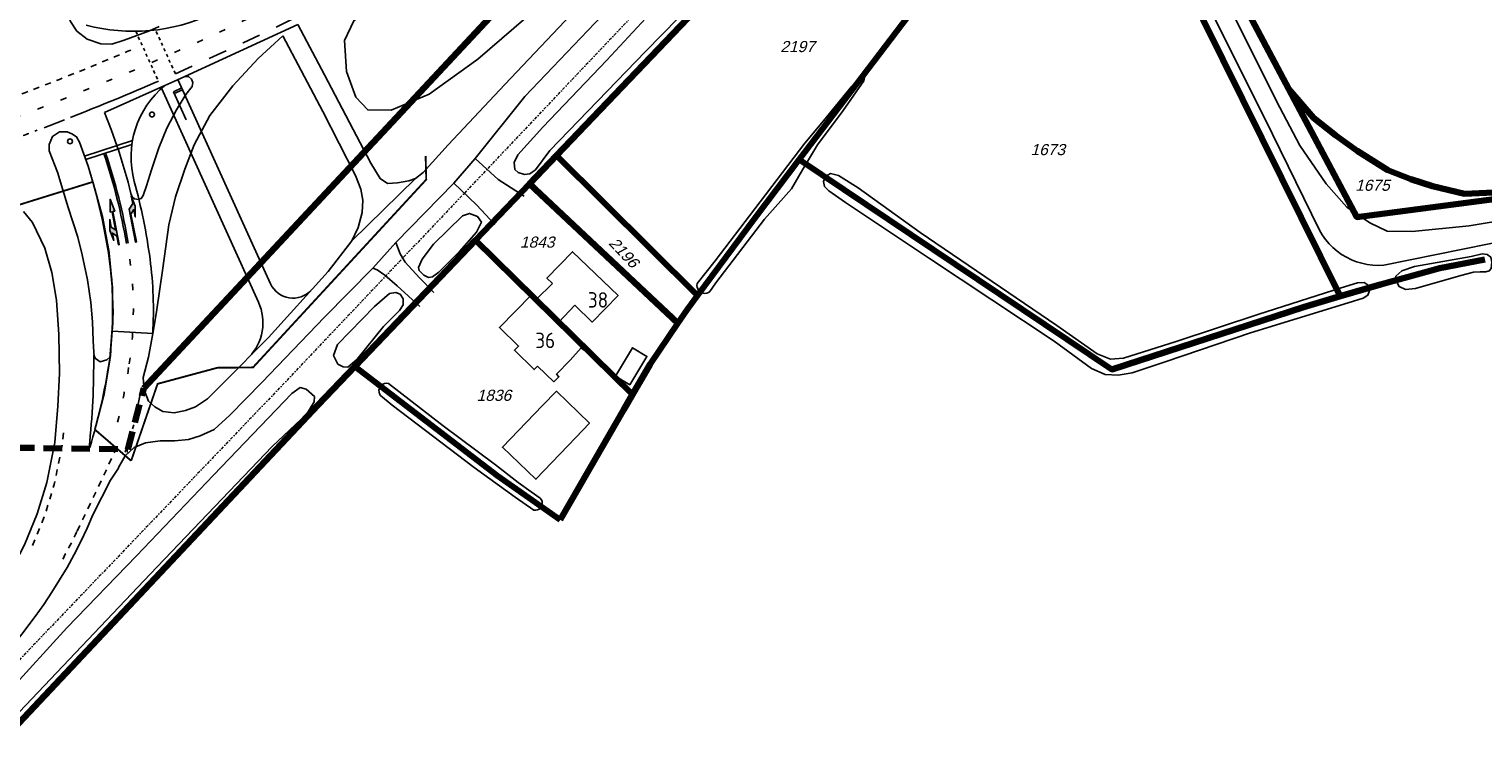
# Model space of a CAD drawing. Header units: metres. Extents: x 226218 to 240385, y 439369 to 449677.
# Tile 91 of 256: x 230414 to 230650, y 441200 to 441313. Entities that reach past the tile are written whole.
import ezdxf
from ezdxf.enums import TextEntityAlignment as Align

# ---------------------------------------------------------------- set-up
doc = ezdxf.new("R2010")
doc.units = ezdxf.units.M
doc.header["$MEASUREMENT"] = 0
for name, pattern in [('DASHDOT', [1, 0.5, -0.25, 0, -0.25]), ('LIJN05-05', [1, 0.5, -0.5]), ('LIJN1-1', [2, 1, -1]), ('LIJN1-3', [4, 1, -3]), ('PHANTOM', [2.5, 1.25, -0.25, 0.25, -0.25, 0.25, -0.25]), ('SK', [4.5, 3, -1.5])]:
    doc.linetypes.add(name, pattern=pattern)
for name, color, linetype in [('DAKRAND', 4, 'Continuous'), ('DAKRAND-BYG', 4, 'Continuous'), ('GB20-pand_tevens_verblijfsobject', 1, 'Continuous'), ('Goud-markering', 7, 'Continuous'), ('Goud-ontwerp', 2, 'Continuous'), ('Goud-opstellengtesdef', 30, 'Continuous'), ('Goud-werkgrens', 210, 'PHANTOM'), ('HOOFDGEBOUW', 4, 'Continuous'), ('HUISNUMMER', 253, 'Continuous'), ('INSTEEKSLOOT', 153, 'Continuous'), ('KANTVERH', 253, 'Continuous'), ('KZ01-perceelnummer', 73, 'Continuous'), ('OVLIJNOBJ', 253, 'Continuous'), ('RASTER', 253, 'Continuous'), ('TUSSENMUUR', 253, 'Continuous'), ('VRI-lantaarns', 162, 'Continuous')]:
    doc.layers.add(name, color=color, linetype=linetype)
doc.layers.add('KG01-perceelgrens', color=73, linetype='Continuous', lineweight=100)
doc.layers.add('KG02-sectiegrens', color=73, linetype='DASHDOT', lineweight=18)
doc.styles.add('arial', font='arial.ttf')
doc.styles.get("Standard").update_dxf_attribs({"font": 'iso.shx'})
doc.linetypes.add('HAAIETAND50-L', pattern='A,0,-0.25,[122,wocad.shx,S=0.1,R=0,X=0,Y=0],-0.75', length=1)
doc.linetypes.add('HAAIETAND50-R', pattern='A,0,-0.25,[122,wocad.shx,S=0.1,R=180,X=0,Y=0],-0.75', length=1)

# ---------------------------------------------------------------- blocks, each defined once
blk = doc.blocks.new('LA-RD_7-5m')
blk.add_hatch(color=0).paths.add_polyline_path([(4.35, 0.375), (2.55, 0.675), (0.85, 0.375), (2.05, 0.375), (1.45, -0.225), (0, -0.225), (0, -0.375), (5.45, -0.375), (5.45, -0.675), (7.5, -0.3), (5.45, 0.075), (5.45, -0.225), (2.45, -0.225), (3.05, 0.375)])
at = {"color": 0}
blk.add_lwpolyline([(4.35, 0.375), (2.55, 0.675), (0.85, 0.375), (2.05, 0.375), (1.45, -0.225), (0, -0.225), (0, -0.375), (5.45, -0.375), (5.45, -0.675), (7.5, -0.3), (5.45, 0.075), (5.45, -0.225), (2.45, -0.225), (3.05, 0.375)], close=True, dxfattribs=at)
blk = doc.blocks.new('Universeelmast')
at = {"layer": 'VRI-lantaarns'}
h = blk.add_hatch(color=256, dxfattribs=at)
h.paths.add_polyline_path([(-0.45, 0, 1), (0.45, 0, 1)])
h.paths.add_polyline_path([(0.35, 0, -1), (-0.35, 0, -1)], flags=16)
blk.add_circle((0, 0), 0.4, dxfattribs=at)
blk = doc.blocks.new('RA_7-5m')
blk.add_hatch(color=0).paths.add_polyline_path([(7.5, -0.375), (5.7, -0.675), (4, -0.375), (5.2, -0.375), (4.6, 0.225), (0, 0.225), (0, 0.375), (5.45, 0.375), (6.2, -0.375)])
at = {"color": 0}
blk.add_lwpolyline([(7.5, -0.375), (5.7, -0.675), (4, -0.375), (5.2, -0.375), (4.6, 0.225), (0, 0.225), (0, 0.375), (5.45, 0.375), (6.2, -0.375)], close=True, dxfattribs=at)
blk = doc.blocks.new('Z01')
blk = doc.blocks.new('TWENTEROUTE')
at = {"layer": 'KG01-perceelgrens'}
for points in [[(230618.207, 441303.032), (230582.776, 441369.76)], [(230432.73, 441254.598), (230506.936, 441334.192), (230523.829, 441346.432), (230541.865, 441357.522)], [(230562.834, 441358.511), (230544.309, 441339.18), (230499.541, 441292.3)], [(230538.897, 441291.649), (230585.282, 441352.726)], [(230626.5, 441269.499), (230585.31, 441352.684), (230585.282, 441352.726)], [(230618.207, 441303.032), (230629.201, 441282.328), (230701.645, 441291.793)], [(230618.207, 441303.032), (230622.185, 441298.428), (230625.807, 441295.534), (230629.243, 441293.079), (230634.242, 441289.928), (230637.932, 441288.472), (230641.435, 441287.329), (230646.63, 441286.115), (230654.899, 441286.448), (230697.454, 441292.42), (230701.645, 441291.793)], [(230499.541, 441292.3), (230495.176, 441287.733)], [(230499.541, 441292.3), (230522.386, 441269.607)], [(230522.386, 441269.607), (230531.672, 441282.136), (230538.897, 441291.649)], [(230626.5, 441269.499), (230620.564, 441267.745), (230589.519, 441257.651), (230538.897, 441291.649)], [(230495.176, 441287.733), (230486.455, 441278.608)], [(230495.176, 441287.733), (230519.24, 441265.172)], [(230486.455, 441278.608), (230466.902, 441258.148)], [(230486.455, 441278.608), (230511.858, 441253.603)], [(230649.96, 441275.437), (230642.637, 441274.071), (230633.044, 441271.432), (230626.5, 441269.499)], [(230519.24, 441265.172), (230520.779, 441267.439), (230522.386, 441269.607)], [(230511.858, 441253.603), (230514.732, 441258.532), (230519.24, 441265.172)], [(230404.772, 441070.881), (230403.196, 441071.265), (230401.761, 441071.903), (230400.38, 441073.338), (230399.37, 441075.304), (230382.625, 441168.695), (230460.899, 441251.867), (230466.902, 441258.148)], [(230466.902, 441258.148), (230489.987, 441240.417), (230500.171, 441233.294)], [(230500.171, 441233.294), (230510.444, 441251.178), (230511.858, 441253.603)]]:
    blk.add_lwpolyline(points, dxfattribs=at)
at = {"layer": 'KG01-perceelgrens', "linetype": 'SK'}
blk.add_lwpolyline([(230407.49, 441245.048), (230430.113, 441244.701), (230432.73, 441254.598)], dxfattribs=at)
at = {"layer": 'KG02-sectiegrens'}
blk.add_lwpolyline([(230546.19, 441350.87), (230517.538, 441320.9), (230454.709, 441254.649), (230395.215, 441192.506), (230379.492, 441176.022), (230382.361, 441172.882), (230378.734, 441168.919)], dxfattribs=at)
at = {"layer": 'KZ01-perceelnummer'}
ref = blk.add_blockref('Z01', (230538.258, 441309.944), dxfattribs=at)
ref.add_attrib('PERCNR', ' 2197', dxfattribs={"layer": 'GB20-pand_tevens_verblijfsobject', "color": 0, "ltscale": 2, "height": 1.8, "style": 'arial', "oblique": 15}).set_placement((230538.258, 441309.944), align=Align.MIDDLE)
ref = blk.add_blockref('Z01', (230578.787, 441293.256), dxfattribs=at)
ref.add_attrib('PERCNR', ' 1673', dxfattribs={"layer": 'GB20-pand_tevens_verblijfsobject', "color": 0, "ltscale": 2, "height": 1.8, "style": 'arial', "oblique": 15}).set_placement((230578.787, 441293.256), align=Align.MIDDLE)
ref = blk.add_blockref('Z01', (230631.376, 441287.481), dxfattribs=at)
ref.add_attrib('PERCNR', ' 1675', dxfattribs={"layer": 'GB20-pand_tevens_verblijfsobject', "color": 0, "ltscale": 2, "height": 1.8, "style": 'arial', "oblique": 15}).set_placement((230631.376, 441287.481), align=Align.MIDDLE)
ref = blk.add_blockref('Z01', (230496.084, 441278.276), dxfattribs=at)
ref.add_attrib('PERCNR', ' 1843', dxfattribs={"layer": 'GB20-pand_tevens_verblijfsobject', "color": 0, "ltscale": 2, "height": 1.8, "style": 'arial', "oblique": 15}).set_placement((230496.084, 441278.276), align=Align.MIDDLE)
ref = blk.add_blockref('Z01', (230510.244, 441276.847), dxfattribs=dict(at, rotation=313.3379561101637))
ref.add_attrib('PERCNR', ' 2196', dxfattribs={"layer": 'GB20-pand_tevens_verblijfsobject', "color": 0, "ltscale": 2, "height": 1.8, "rotation": 313.33796, "style": 'arial', "oblique": 15}).set_placement((230510.244, 441276.847), align=Align.MIDDLE)
ref = blk.add_blockref('Z01', (230489.069, 441253.463), dxfattribs=at)
ref.add_attrib('PERCNR', ' 1836', dxfattribs={"layer": 'GB20-pand_tevens_verblijfsobject', "color": 0, "ltscale": 2, "height": 1.8, "style": 'arial', "oblique": 15}).set_placement((230489.069, 441253.463), align=Align.MIDDLE)

msp = doc.modelspace()

# ---------------------------------------------------------------- linework, layer by layer
at = {"layer": 'DAKRAND'}
for p, q in [((230496.26, 441268.96), (230498.91, 441271.55)), ((230502.53, 441268.05), (230499.95, 441265.33))]:
    msp.add_line(p, q, dxfattribs=at)
msp.add_lwpolyline([(230501.75, 441263.55), (230501.93, 441263.39), (230502.15, 441263.62), (230504.52, 441261.38), (230503.93, 441260.8), (230503.58, 441261.13), (230501.79, 441259.15), (230499.59, 441256.87), (230499.96, 441256.48), (230499.11, 441255.66), (230496.48, 441258.2)], dxfattribs=at)
at = {"layer": 'DAKRAND-BYG'}
for points in [[(230509.13, 441256.58), (230511.89, 441261.16), (230514.2, 441259.76), (230511.43, 441255.18), (230509.13, 441256.58)], [(230497.29, 441251.82), (230499.54, 441254.11), (230504.9, 441248.96), (230502.71, 441246.62)], [(230502.71, 441246.62), (230496.23, 441239.86), (230490.81, 441245.05), (230497.29, 441251.82)]]:
    msp.add_lwpolyline(points, dxfattribs=at)
at = {"layer": 'Goud-markering', "linetype": 'LIJN05-05'}
for p, q in [((230431.416, 441312.422), (230435.079, 441304.339)), ((230437.829, 441305.538), (230434.615, 441312.631))]:
    msp.add_line(p, q, dxfattribs=at)
at = {"layer": 'Goud-markering', "linetype": 'Continuous'}
for p, q in [((230438.873, 441303.235), (230437.507, 441302.616)), ((230439.57, 441298.061), (230437.507, 441302.616)), ((230438.997, 441302.962), (230437.63, 441302.342)), ((230423.116, 441292.204), (230430.892, 441294.752)), ((230423.303, 441291.634), (230430.785, 441294.085))]:
    msp.add_line(p, q, dxfattribs=at)
at = {"layer": 'Goud-markering', "linetype": 'HAAIETAND50-L'}
msp.add_line((230432.332, 441254.751), (230431.199, 441249.037), dxfattribs=at)
at = {"layer": 'Goud-markering', "color": 253, "linetype": 'LIJN1-1'}
msp.add_line((230421.923, 441231.475), (230428.391, 441245.074), dxfattribs=at)
at = {"layer": 'Goud-markering', "linetype": 'LIJN1-1'}
msp.add_lwpolyline([(230429.7, 441244.232), (230431.08, 441248.656)], dxfattribs=at)
at = {"layer": 'Goud-markering', "color": 253, "linetype": 'LIJN1-1', "flags": 128}
msp.add_lwpolyline([(230419.689, 441247.371), (230419.55, 441245.665), (230418.213, 441239.033), (230416.628, 441233.859), (230414.626, 441228.969)], dxfattribs=at)
at = {"layer": 'Goud-markering', "linetype": 'LIJN1-3'}
for centre, radius, start, end in [((230248.985, 441734.914), 465.869, 287.50124, 309.48004), ((230372.775, 441267.331), 58.25, 351.33055, 8.64709), ((230328.289, 441274.114), 103.25, 345.99231, 351.33055)]:
    msp.add_arc(centre, radius, start, end, dxfattribs=at)
at = {"layer": 'Goud-markering', "linetype": 'LIJN1-1', "ltscale": 3}
msp.add_arc((230248.985, 441734.914), 469.069, 293.74041, 309.48004, dxfattribs=at)
at = {"layer": 'Goud-markering', "linetype": 'Continuous'}
for centre, radius, start, end in [((230431.058, 441342.42), 30, 255.16327, 294.88593), ((230248.985, 441734.914), 469.069, 290.93216, 291.36319), ((230338.087, 441262.663), 93.1, 9.51349, 18.7552), ((230338.087, 441262.663), 93.4, 9.51151, 18.75322)]:
    msp.add_arc(centre, radius, start, end, dxfattribs=at)
at = {"layer": 'Goud-markering', "linetype": 'LIJN1-1'}
for radius, start, end in [(462.669, 290.26498, 293.23621), (469.069, 290.24511, 290.78665)]:
    msp.add_arc((230248.985, 441734.914), radius, start, end, dxfattribs=at)
at = {"layer": 'Goud-markering', "linetype": 'HAAIETAND50-R'}
msp.add_arc((230248.985, 441734.914), 469.069, 291.49284, 293.37392, dxfattribs=at)
at = {"layer": 'Goud-markering', "color": 253, "linetype": 'Continuous'}
for centre, radius, start, end in [((230295.752, 441258.811), 128.849, 353.87196, 0.53249), ((230328.289, 441274.114), 100, 343.08915, 351.33055)]:
    msp.add_arc(centre, radius, start, end, dxfattribs=at)
at = {"layer": 'Goud-markering', "color": 253, "linetype": 'LIJN1-1'}
msp.add_arc((230348.811, 441266.249), 80.961, 330.95, 334.5631, dxfattribs=at)
at = {"layer": 'Goud-ontwerp', "linetype": 'Continuous'}
for p, q in [((230439.36, 441305.11), (230457.64, 441313.52)), ((230451.302, 441268.537), (230435.601, 441303.187)), ((230453.237, 441271.536), (230438.254, 441304.601)), ((230466.42, 441278.49), (230476.74, 441288.59))]:
    msp.add_line(p, q, dxfattribs=at)
for centre, radius, start, end in [((230445.646, 441292.047), 15, 129.33807, 195.2795), ((230338.087, 441262.663), 96.5, 7.66348, 15.2795), ((230372.775, 441267.331), 61.5, 356.39528, 7.66348), ((230456.88, 441273.187), 4, 204.37712, 317.72899), ((230444.015, 441265.235), 8, 315.47745, 24.37712)]:
    msp.add_arc(centre, radius, start, end, dxfattribs=at)
at = {"layer": 'Goud-opstellengtesdef', "linetype": 'Continuous'}
msp.add_line((230434.153, 441263.464), (230427.666, 441263.873), dxfattribs=at)
at = {"layer": 'Goud-werkgrens', "ltscale": 3, "const_width": 0.3, "flags": 128}
msp.add_lwpolyline([(230478.364, 441292.243), (230478.465, 441288.404), (230450.408, 441257.98), (230444.635, 441257.923), (230434.951, 441255.317), (230430.668, 441242.855)], dxfattribs=at)
msp.add_lwpolyline([(230409.084, 441283.244), (230424.459, 441288.028, -0.1538753), (230424.795, 441247.912), (230430.668, 441242.855)], format="xyb", dxfattribs=at)
at = {"layer": 'HOOFDGEBOUW'}
msp.add_line((230499.95, 441265.33), (230501.75, 441263.55), dxfattribs=at)
for points in [[(230498.91, 441271.55), (230498.02, 441272.41), (230502.18, 441276.72), (230509.53, 441269.65), (230505.36, 441265.32), (230502.53, 441268.05)], [(230496.48, 441258.2), (230495.93, 441257.64), (230492.76, 441260.76), (230493.42, 441261.43), (230490.33, 441264.47), (230495.49, 441269.71), (230496.26, 441268.96)]]:
    msp.add_lwpolyline(points, dxfattribs=at)
at = {"layer": 'INSTEEKSLOOT'}
for points in [[(230529.46, 441331.22), (230549.02, 441351.54), (230552.84, 441355.76), (230554.82, 441357.11), (230556.02, 441357.14), (230557.07, 441356.54), (230557.63, 441355.59), (230557.47, 441354.81), (230556.45, 441353.3), (230552.41, 441349.4), (230536.91, 441333.01), (230524.67, 441320.1), (230513.97, 441309.12), (230498.47, 441293.09)], [(230498.47, 441293.09), (230496.16, 441290), (230495.27, 441289.34), (230494.38, 441289.25), (230493.38, 441289.57), (230492.81, 441290.06), (230492.7, 441291.18), (230493.3, 441292.41), (230497.34, 441296.87), (230507.7, 441307.72), (230529.46, 441331.22)], [(230524.42, 441270.26), (230525.37, 441271.66), (230533.26, 441281.97), (230537.63, 441286.91), (230539.42, 441289.98), (230541.86, 441294.02), (230545.98, 441299.57), (230549.35, 441304.41), (230549.49, 441305.19), (230549.04, 441305.28), (230547.41, 441303.51), (230542.8, 441297.89), (230539.81, 441294.3), (230531.67, 441283.68), (230525.24, 441275.23), (230522.33, 441271.55)], [(230627.81, 441268.42), (230630.24, 441269.19), (230631, 441269.66), (230631.36, 441270.71), (230631.05, 441271.29), (230630.39, 441271.72), (230629.3, 441271.67), (230626.69, 441270.89), (230613.31, 441266.6), (230599.93, 441262.17), (230591.4, 441259.47), (230589.3, 441259.32), (230587.13, 441260.2), (230580.61, 441264.77), (230558.49, 441279.85), (230548.42, 441287.04), (230545.22, 441289.04), (230543.93, 441289.38), (230543.19, 441288.95), (230542.82, 441288.11), (230542.97, 441287.28), (230543.69, 441286.59), (230546.39, 441284.7), (230559.97, 441275.62), (230580.17, 441262.24), (230586.23, 441257.81), (230588.46, 441256.84), (230590.54, 441256.72), (230592.8, 441257.09), (230598.18, 441258.91), (230611.96, 441263.58), (230627.81, 441268.42)], [(230480.51, 441273.38), (230479.46, 441272.67), (230478.82, 441272.54), (230478.07, 441272.92), (230477.3, 441273.67), (230477.19, 441274.17), (230477.82, 441275.52), (230479.65, 441277.92), (230484.33, 441282.54), (230485.48, 441282.91), (230486.78, 441282.4), (230487.4, 441281.52), (230486.6, 441279.9), (230483.83, 441276.73), (230480.51, 441273.38)], [(230647.73, 441275.94), (230649.51, 441276.35), (230650.3, 441276.28), (230650.9, 441275.85), (230651.09, 441275.04), (230650.95, 441273.98), (230650.64, 441273.62), (230650.08, 441273.45), (230649.2, 441273.45), (230648.12, 441273.41), (230646.02, 441272.87), (230638.72, 441270.78), (230637.08, 441270.59), (230636.04, 441271.08), (230635.55, 441272.01), (230635.53, 441272.74), (230636.51, 441273.62), (230638.52, 441274.34), (230647.73, 441275.94)], [(230471.53, 441264.58), (230474.14, 441267.22), (230474.74, 441268.14), (230474.75, 441269.06), (230474.24, 441269.84), (230473.53, 441270.12), (230472.54, 441269.97), (230470.1, 441267.83), (230464.1, 441261.68), (230463.46, 441259.89), (230464.14, 441258.53), (230465.01, 441258.08), (230465.79, 441258.03), (230467.26, 441259.29), (230471.53, 441264.58)], [(230524.42, 441270.26), (230524.17, 441270.1), (230523.9, 441270), (230523.61, 441269.97), (230523.32, 441269.99), (230523.04, 441270.09), (230522.79, 441270.24), (230522.58, 441270.45), (230522.43, 441270.69), (230522.33, 441270.97), (230522.3, 441271.26), (230522.33, 441271.55)], [(230472.33, 441255.39), (230472.02, 441255.43), (230471.73, 441255.39), (230471.44, 441255.27), (230471.2, 441255.09), (230471, 441254.86), (230470.87, 441254.59), (230470.81, 441254.29), (230470.82, 441253.99), (230470.9, 441253.7), (230471.06, 441253.44)], [(230489.69, 441242.2), (230481.21, 441248.53), (230472.33, 441255.39)], [(230410.9, 441205.55), (230420.23, 441215.78), (230431.54, 441227.45), (230443.99, 441240.54), (230456.7, 441253.78), (230458.03, 441254.71), (230459.03, 441254.46), (230460.36, 441253.25), (230460.29, 441252.38), (230459.13, 441250.47), (230453.49, 441245.15), (230433.72, 441224.52), (230411.53, 441201.11)], [(230471.06, 441253.44), (230472.93, 441251.86), (230486.21, 441241.79)], [(230495.87, 441234.86), (230492.89, 441236.95), (230486.21, 441241.79)], [(230489.69, 441242.2), (230493.35, 441239.36), (230495.48, 441237.83), (230496.92, 441236.82)], [(230496.92, 441236.82), (230497.1, 441236.59), (230497.22, 441236.31), (230497.26, 441236.02), (230497.23, 441235.72), (230497.13, 441235.45), (230496.95, 441235.21), (230496.73, 441235.02), (230496.46, 441234.89), (230496.17, 441234.84), (230495.87, 441234.86)]]:
    msp.add_lwpolyline(points, dxfattribs=at)
at = {"layer": 'KANTVERH'}
for p, q in [((230623.14, 441280.2), (230614.27, 441298.38)), ((230659.55, 441279.79), (230633.57, 441274.54))]:
    msp.add_line(p, q, dxfattribs=at)
for points in [[(230579.71, 441367.39), (230586.65, 441355.81), (230596.86, 441338.43), (230609.98, 441313.57), (230616.18, 441301.1), (230619.96, 441293.9), (230624.23, 441287.7), (230627.57, 441283.91), (230631.29, 441281.38), (230634.11, 441280.04), (230638.17, 441279.99), (230647.41, 441280.92), (230661.42, 441283.25), (230689.85, 441287.6), (230704.24, 441289.64), (230715.05, 441290.87), (230727.65, 441291.98), (230733.06, 441292.73)], [(230476.74, 441288.59), (230477.96, 441289.56), (230482.02, 441294.04), (230491.2, 441303.82), (230500.9, 441314.08), (230511.5, 441325.3), (230521.05, 441335.51), (230528.89, 441343.53), (230537.2, 441351.54), (230542.3, 441356.13), (230546.67, 441359.31), (230550.94, 441362.17), (230555.75, 441365.06)], [(230614.27, 441298.38), (230603.18, 441320.54), (230593.46, 441338.52), (230584.1, 441354.92), (230577.12, 441365.77)], [(230548.91, 441356.04), (230544.5, 441352.62), (230540.64, 441349.36), (230534.31, 441343.29), (230522.17, 441331.09), (230508.02, 441316.1), (230494.46, 441301.88), (230486.39, 441291.8), (230482.92, 441287.81), (230473.52, 441278.2), (230469.82, 441274.06), (230461.96, 441266.1)], [(230439.36, 441305.11), (230437.59, 441304.3), (230436.138, 441303.648)], [(230422.72, 441276.22), (230422.02, 441279.1), (230420.48, 441283.87), (230418.71, 441289.61), (230417.41, 441293.06), (230417.37, 441294.09), (230417.92, 441295.38), (230419.06, 441296.14), (230420.29, 441296.14), (230421.07, 441295.8), (230421.82, 441295.33), (230422.3, 441294.44), (230423.7, 441290.57), (230424.9, 441286.55), (230426, 441281.77), (230426.99, 441276.56), (230427.56, 441272.15), (230427.76, 441266.8), (230427.44, 441261.88), (230427.33, 441259.75), (230426.71, 441259.2), (230425.67, 441258.91), (230424.89, 441259.41), (230424.65, 441259.8), (230424.6, 441260.45), (230424.54, 441262.28), (230424.39, 441265.37), (230424.15, 441268.5), (230423.59, 441272.18), (230422.72, 441276.22)], [(230494.34, 441285.69), (230490.13, 441288.44), (230486.39, 441291.8)], [(230482.92, 441287.81), (230486.62, 441284.29), (230489.57, 441281.12)], [(230413.25, 441283.21), (230414.71, 441281.46), (230416.67, 441277.3), (230417.8, 441273.36), (230418.56, 441268.87), (230418.96, 441263.3), (230419.05, 441256.99), (230418.79, 441251.71), (230418.31, 441245.84), (230417, 441239.34), (230415.45, 441234.28), (230413.39, 441229.25), (230411.19, 441224.98), (230407.05, 441218.61), (230401.54, 441211.36), (230393.95, 441202.57)], [(230633.57, 441274.54), (230632.68, 441274.5), (230631.78, 441274.54), (230630.89, 441274.65), (230630.01, 441274.84), (230629.15, 441275.09), (230628.32, 441275.42), (230627.51, 441275.81), (230626.74, 441276.27), (230626.01, 441276.79), (230625.33, 441277.38), (230624.7, 441278.01), (230624.12, 441278.7), (230623.6, 441279.43), (230623.14, 441280.2)], [(230434.153, 441263.464), (230433.46, 441259.66), (230432.62, 441256.35), (230432.8, 441254.34), (230433.46, 441252.5), (230434.5, 441251.59), (230435.8, 441250.85), (230437.61, 441250.6), (230439.47, 441250.98), (230441.11, 441251.57), (230443.05, 441252.91), (230445.75, 441255.59), (230452.89, 441262.85), (230462.58, 441273.51), (230466.42, 441278.49)], [(230479.67, 441270.1), (230477.36, 441272.48), (230475.07, 441275.03), (230474.22, 441276.38), (230473.52, 441278.2)], [(230469.82, 441274.06), (230470.49, 441273.77), (230471.74, 441272.91), (230473.75, 441271.17), (230477.41, 441267.82)], [(230439.98, 441246.31), (230441.85, 441246.91), (230444.11, 441247.92), (230446.66, 441250.27), (230451.85, 441255.52), (230461.96, 441266.1)], [(230428.6, 441241.68), (230428.64, 441241.79), (230429.71, 441243.66), (230431.14, 441245.03), (230433, 441245.74), (230435.35, 441246.09), (230437.74, 441246.11), (230439.98, 441246.31)], [(230428.6, 441241.68), (230427.32, 441239.71), (230424.48, 441234.09)], [(230424.48, 441234.09), (230423.52, 441231.92), (230422.5, 441229.78), (230421.42, 441227.68), (230420.28, 441225.6), (230419.08, 441223.57), (230417.82, 441221.56), (230416.51, 441219.59), (230415.13, 441217.66)], [(230415.13, 441217.66), (230412.94, 441214.75), (230410.68, 441211.89), (230408.36, 441209.07), (230405.99, 441206.3), (230403.55, 441203.59)]]:
    msp.add_lwpolyline(points, dxfattribs=at)
at = {"layer": 'KANTVERH', "color": 13}
for points in [[(230445.958, 441330.28), (230444.93, 441332.28), (230427.8, 441324.46), (230422.73, 441322.1), (230421.09, 441320.27), (230420.31, 441318.19), (230420.21, 441315.91), (230420.83, 441314.02), (230421.85, 441312.44), (230423.53, 441311.13), (230425.73, 441310.37), (230427.55, 441310.33), (230429.52, 441310.96), (230433.65, 441312.51), (230435.198, 441313.212)], [(230457.64, 441313.52), (230462.01, 441305.37), (230469.48, 441291.06), (230470.99, 441288.57), (230472.21, 441287.77), (230473.79, 441287.85), (230475.66, 441288.19), (230476.74, 441288.59)], [(230455.23, 441311.69), (230451.22, 441308.03), (230447.11, 441303.6), (230443.43, 441298.78), (230440.89, 441294.02), (230439.36, 441290.1), (230437.83, 441285.62), (230436.79, 441281.05), (230435.79, 441274.03), (230434.79, 441266.96), (230434.153, 441263.464)], [(230466.42, 441278.49), (230467.44, 441280.63), (230468.11, 441283.09), (230468.2, 441285.05), (230467.88, 441286.84), (230466.98, 441289.04), (230461.7, 441299.42), (230455.23, 441311.69)], [(230431.916, 441285.211), (230432.3, 441285.33), (230432.6, 441285.8), (230433.13, 441287.41), (230433.95, 441289.98), (230435.14, 441293.52), (230436.44, 441296.72), (230438.02, 441299.7), (230439.53, 441302.2), (230440.53, 441303.48), (230440.67, 441304.12), (230440.45, 441304.65), (230439.95, 441305.09), (230439.36, 441305.11)], [(230436.138, 441303.648), (230426.34, 441299.25)], [(230426.34, 441299.25), (230427.42, 441296.49), (230428.73, 441292.82), (230430.18, 441287.98), (230430.61, 441286.12), (230430.85, 441285.59), (230431.19, 441285.27), (230431.88, 441285.2)]]:
    msp.add_lwpolyline(points, dxfattribs=at)
at = {"layer": 'OVLIJNOBJ'}
msp.add_lwpolyline([(230477.27, 441320.05), (230469.96, 441316.48), (230466.73, 441314.12), (230465.23, 441310.94), (230465.55, 441305.93), (230467.05, 441301.75), (230469, 441299.67), (230472.81, 441299.63), (230478.94, 441302.25), (230486.8, 441307.92), (230496.54, 441316.27), (230506.52, 441326.33), (230514.4, 441334.96), (230522.88, 441343.67), (230527.81, 441348.52), (230529.53, 441350.59), (230529.66, 441351.73), (230528.52, 441352.78), (230526.93, 441352.56), (230522.41, 441349.41), (230514.72, 441342.98), (230505.25, 441336.79), (230488.19, 441324.85), (230477.27, 441320.05)], dxfattribs=at)
at = {"layer": 'RASTER'}
msp.add_lwpolyline([(230572.97, 441369.04), (230563.53, 441359.31), (230539.1, 441333.72), (230519.64, 441313.35), (230499.54, 441292.3), (230521.5, 441270.49)], dxfattribs=at)
at = {"layer": 'TUSSENMUUR'}
msp.add_line((230496.26, 441268.96), (230499.95, 441265.33), dxfattribs=at)

# ---------------------------------------------------------------- block references
at = {"layer": 'Goud-markering'}
for name, p, rotation in [('RA_7-5m', (230431.732, 441278.353), 101), ('LA-RD_7-5m', (230428.378, 441277.795), 100.8102889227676)]:
    msp.add_blockref(name, p, dxfattribs=dict(at, rotation=rotation))
at = {"layer": 'Goud-ontwerp', "linetype": 'Continuous'}
msp.add_blockref('TWENTEROUTE', (0, 0), dxfattribs=at)
at = {"layer": 'VRI-lantaarns'}
for p in [(230434.038, 441298.939), (230420.757, 441294.588)]:
    msp.add_blockref('Universeelmast', p, dxfattribs=at)

# ---------------------------------------------------------------- texts
at = {"layer": 'HUISNUMMER'}
for s, p in [('38', (230504.65, 441267.66)), ('36', (230496.14, 441261.11))]:
    msp.add_text(s, height=2.5, dxfattribs=at).set_placement(p)

doc.saveas('drawing.dxf')
